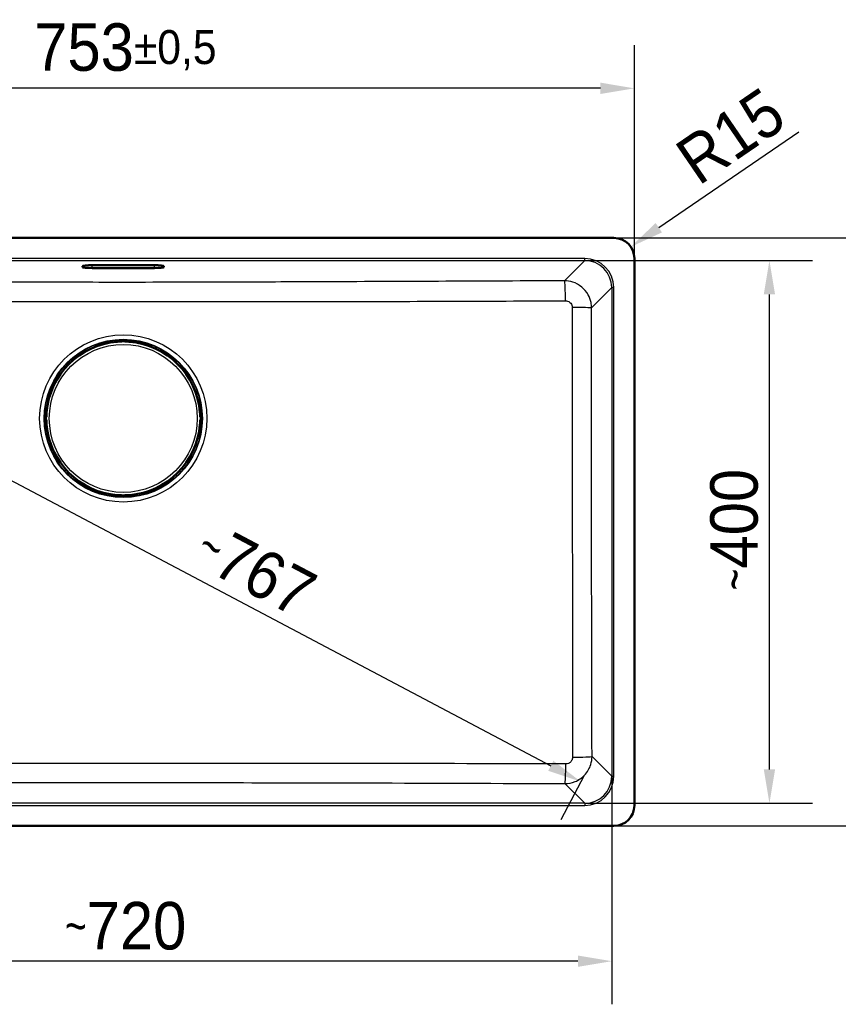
# Model space of a CAD drawing. Header units: millimetres. Extents: x 100 to 2000, y 93 to 2870.
# Tile 3 of 4: x 703 to 1306, y 1419 to 2144. Entities that reach past the tile are written whole.
import ezdxf

# ---------------------------------------------------------------- set-up
doc = ezdxf.new("R2010")
doc.units = ezdxf.units.MM
doc.header["$LTSCALE"] = 10
for name, color, linetype, lineweight in [('Dimensions(ISO)', 7, 'Continuous', 25), ('Visible Edges(ISO)', 7, 'Continuous', 50), ('Visible Tangent Edges(ISO)', 7, 'Continuous', 25)]:
    doc.layers.add(name, color=color, linetype=linetype, lineweight=lineweight)
doc.styles.add('Text_3.5mm', font='arial.ttf', dxfattribs={"width": 0.9})
doc.dimstyles.new('KS-STANDARD', dxfattribs={"dimscale": 10, "dimtxt": 3.5, "dimasz": 2.5, "dimexe": 3.175, "dimexo": 0, "dimgap": 0.8, "dimtad": 1, "dimdec": 1, "dimrnd": 1e-08, "dimtxsty": 'Text_3.5mm', "dimcen": 0.09, "dimdle": 10, "dimclrd": 7, "dimclre": 7, "dimclrt": 7, "dimadec": 0, "dimazin": 2, "dimtfac": 0.714286, "dimtdec": 4, "dimtmove": 0, "dimatfit": 3, "dimfxl": 1, "dimtolj": 1, "dimlwd": 25, "dimlwe": 25, "dimarcsym": 0})

# ---------------------------------------------------------------- blocks, each defined once
blk = doc.blocks.new('*D6')
at = {"layer": 'Defpoints', "color": 0, "linetype": 'Continuous'}
for p in [(402.87, 2093.64), (402.87, 1968.4), (1155.87, 1565.4)]:
    blk.add_point(p, dxfattribs=at)
at = {"layer": 'Dimensions(ISO)', "color": 7, "linetype": 'Continuous', "lineweight": 25}
for p, q in [((402.87, 1968.4), (402.87, 2125.39)), ((1155.87, 1565.4), (1155.87, 2125.39)), ((1130.87, 2093.64), (427.87, 2093.64))]:
    blk.add_line(p, q, dxfattribs=at)
at = {"layer": 'Dimensions(ISO)', "color": 7, "linetype": 'Continuous'}
for points in [[(427.87, 2097.81), (427.87, 2089.47), (402.87, 2093.64)], [(1130.87, 2097.81), (1130.87, 2089.47), (1155.87, 2093.64)]]:
    blk.add_solid(points, dxfattribs=at)
at = {"layer": 'Dimensions(ISO)', "color": 7, "linetype": 'Continuous', "lineweight": 25, "insert": (713.76, 2121.69), "char_height": 35, "attachment_point": 4, "style": 'Text_3.5mm'}
blk.add_mtext('\\A1;753{\\H25.000001;±0,5}', dxfattribs=at)
blk = doc.blocks.new('*D7')
at = {"layer": 'Defpoints', "color": 0, "linetype": 'Continuous'}
for p in [(1140.87, 1983.4), (1374.38, 1983.4), (1140.87, 1550.4)]:
    blk.add_point(p, dxfattribs=at)
at = {"layer": 'Dimensions(ISO)', "color": 7, "linetype": 'Continuous', "lineweight": 25}
for p, q in [((1140.87, 1983.4), (1406.13, 1983.4)), ((1374.38, 1575.4), (1374.38, 1958.4)), ((1140.87, 1550.4), (1406.13, 1550.4))]:
    blk.add_line(p, q, dxfattribs=at)
at = {"layer": 'Dimensions(ISO)', "color": 7, "linetype": 'Continuous'}
for points in [[(1370.21, 1958.4), (1378.55, 1958.4), (1374.38, 1983.4)], [(1370.21, 1575.4), (1378.55, 1575.4), (1374.38, 1550.4)]]:
    blk.add_solid(points, dxfattribs=at)
at = {"layer": 'Dimensions(ISO)', "color": 7, "linetype": 'Continuous', "lineweight": 25, "insert": (1346.34, 1700.73), "char_height": 35, "attachment_point": 4, "rotation": 90, "style": 'Text_3.5mm'}
blk.add_mtext('\\A1;433{\\H25.000001;±0,5}', dxfattribs=at)
blk = doc.blocks.new('*D8')
at = {"layer": 'Defpoints', "color": 0, "linetype": 'Continuous'}
for p in [(1119.32, 1966.78), (1255.38, 1966.78), (1119.32, 1567.02)]:
    blk.add_point(p, dxfattribs=at)
at = {"layer": 'Dimensions(ISO)', "color": 7, "linetype": 'Continuous', "lineweight": 25}
for p, q in [((1119.32, 1966.78), (1287.13, 1966.78)), ((1255.38, 1592.02), (1255.38, 1941.78)), ((1119.32, 1567.02), (1287.13, 1567.02))]:
    blk.add_line(p, q, dxfattribs=at)
at = {"layer": 'Dimensions(ISO)', "color": 7, "linetype": 'Continuous'}
for points in [[(1251.22, 1941.78), (1259.55, 1941.78), (1255.38, 1966.78)], [(1251.22, 1592.02), (1259.55, 1592.02), (1255.38, 1567.02)]]:
    blk.add_solid(points, dxfattribs=at)
at = {"layer": 'Dimensions(ISO)', "color": 7, "linetype": 'Continuous', "lineweight": 25, "insert": (1229.51, 1723.92), "char_height": 35, "attachment_point": 4, "rotation": 90, "style": 'Text_3.5mm'}
blk.add_mtext('\\A1;\\fArial Narrow|b0|i0;{\\H26.6000;~}\\fArial|b0|i0;400', dxfattribs=at)
blk = doc.blocks.new('*D9')
at = {"layer": 'Defpoints', "color": 0, "linetype": 'Continuous'}
for p in [(419.49, 1586.95), (1139.25, 1586.95), (419.49, 1450.75)]:
    blk.add_point(p, dxfattribs=at)
at = {"layer": 'Dimensions(ISO)', "color": 7, "linetype": 'Continuous', "lineweight": 25}
for p, q in [((419.49, 1586.95), (419.49, 1419)), ((1139.25, 1586.95), (1139.25, 1419)), ((1114.25, 1450.75), (444.49, 1450.75))]:
    blk.add_line(p, q, dxfattribs=at)
at = {"layer": 'Dimensions(ISO)', "color": 7, "linetype": 'Continuous'}
for points in [[(444.49, 1454.91), (444.49, 1446.58), (419.49, 1450.75)], [(1114.25, 1454.91), (1114.25, 1446.58), (1139.25, 1450.75)]]:
    blk.add_solid(points, dxfattribs=at)
at = {"layer": 'Dimensions(ISO)', "color": 7, "linetype": 'Continuous', "lineweight": 25, "insert": (736.39, 1476.62), "char_height": 35, "attachment_point": 4, "style": 'Text_3.5mm'}
blk.add_mtext('\\A1;\\fArial Narrow|b0|i0;{\\H26.6000;~}\\fArial|b0|i0;720', dxfattribs=at)
blk = doc.blocks.new('*D10')
at = {"layer": 'Defpoints', "color": 0, "linetype": 'Continuous'}
for p in [(440.25, 1946.02), (1116.46, 1582.96), (1118.83, 1587.44)]:
    blk.add_point(p, dxfattribs=at)
at = {"layer": 'Dimensions(ISO)', "color": 7, "linetype": 'Continuous', "lineweight": 25}
for p, q in [((440.25, 1946.02), (423.05, 1913.47)), ((459.99, 1929.86), (1094.36, 1594.64)), ((1118.83, 1587.44), (1101.63, 1554.89))]:
    blk.add_line(p, q, dxfattribs=at)
at = {"layer": 'Dimensions(ISO)', "color": 7, "linetype": 'Continuous'}
for points in [[(461.94, 1933.55), (458.05, 1926.18), (437.89, 1941.54)], [(1096.31, 1598.33), (1092.41, 1590.96), (1116.46, 1582.96)]]:
    blk.add_solid(points, dxfattribs=at)
at = {"layer": 'Dimensions(ISO)', "color": 7, "linetype": 'Continuous', "lineweight": 25, "insert": (837.24, 1759.77), "char_height": 35, "attachment_point": 4, "rotation": 332.14646, "style": 'Text_3.5mm'}
blk.add_mtext('\\A1;\\fArial Narrow|b0|i0;{\\H26.6000;~}\\fArial|b0|i0;767', dxfattribs=at)
blk = doc.blocks.new('*D12')
at = {"layer": 'Defpoints', "color": 0, "linetype": 'Continuous'}
for p in [(1153.25, 1976.86), (1140.87, 1968.4)]:
    blk.add_point(p, dxfattribs=at)
at = {"layer": 'Dimensions(ISO)', "color": 7, "linetype": 'Continuous', "lineweight": 25}
blk.add_line((1277.04, 2061.39), (1173.9, 1990.96), dxfattribs=at)
at = {"layer": 'Dimensions(ISO)', "color": 7, "linetype": 'Continuous'}
blk.add_solid([(1171.55, 1994.4), (1176.25, 1987.52), (1153.25, 1976.86)], dxfattribs=at)
at = {"layer": 'Dimensions(ISO)', "color": 7, "linetype": 'Continuous', "lineweight": 25, "insert": (1193.49, 2035.66), "char_height": 35, "attachment_point": 4, "rotation": 34.32795, "style": 'Text_3.5mm'}
blk.add_mtext('\\A1;R15', dxfattribs=at)

msp = doc.modelspace()

# ---------------------------------------------------------------- linework, layer by layer
at = {"layer": 'Visible Edges(ISO)'}
for p, q in [((1140.867, 1983.403), (417.867, 1983.403)), ((1155.867, 1565.403), (1155.867, 1968.403)), ((749.367, 1961.859), (749.367, 1962.73)), ((756.367, 1963.34), (802.367, 1963.34)), ((802.367, 1961.249), (756.367, 1961.249)), ((809.367, 1962.73), (809.367, 1961.859)), ((773.537, 1907.255), (773.537, 1907.156)), ((773.59, 1907.303), (773.59, 1907.355)), ((775.037, 1907.902), (783.698, 1907.902)), ((778.367, 1907.503), (778.367, 1907.623)), ((778.367, 1907.303), (778.367, 1907.503)), ((780.367, 1907.623), (780.367, 1907.503)), ((780.367, 1907.503), (780.367, 1907.303)), ((785.145, 1907.355), (785.145, 1907.303)), ((785.198, 1907.156), (785.198, 1907.255)), ((773.537, 1907.156), (773.537, 1906.828)), ((778.167, 1907.103), (773.79, 1907.103)), ((774.996, 1907.103), (774.996, 1906.961)), ((784.945, 1907.103), (780.567, 1907.103)), ((783.739, 1907.103), (783.739, 1906.961)), ((785.198, 1906.828), (785.198, 1907.156)), ((721.969, 1846.173), (721.969, 1854.834)), ((722.248, 1851.503), (722.368, 1851.503)), ((722.368, 1849.503), (722.248, 1849.503)), ((722.368, 1851.503), (722.568, 1851.503)), ((722.568, 1849.503), (722.368, 1849.503)), ((722.515, 1856.28), (722.568, 1856.28)), ((722.715, 1856.334), (722.616, 1856.334)), ((723.043, 1856.334), (722.715, 1856.334)), ((722.768, 1856.08), (722.768, 1851.703)), ((722.768, 1854.874), (722.91, 1854.874)), ((722.768, 1849.303), (722.768, 1844.926)), ((836.02, 1856.334), (835.692, 1856.334)), ((835.825, 1854.874), (835.967, 1854.874)), ((835.967, 1856.08), (835.967, 1851.703)), ((835.967, 1849.303), (835.967, 1844.926)), ((836.119, 1856.334), (836.02, 1856.334)), ((836.22, 1856.28), (836.167, 1856.28)), ((836.167, 1851.503), (836.367, 1851.503)), ((836.367, 1849.503), (836.167, 1849.503)), ((836.367, 1851.503), (836.487, 1851.503)), ((836.487, 1849.503), (836.367, 1849.503)), ((836.766, 1846.173), (836.766, 1854.834)), ((722.568, 1844.726), (722.515, 1844.726)), ((722.616, 1844.673), (722.715, 1844.673)), ((722.715, 1844.673), (723.043, 1844.673)), ((722.768, 1846.132), (722.91, 1846.132)), ((835.692, 1844.673), (836.02, 1844.673)), ((835.825, 1846.132), (835.967, 1846.132)), ((836.02, 1844.673), (836.119, 1844.673)), ((836.167, 1844.726), (836.22, 1844.726)), ((773.537, 1794.178), (773.537, 1793.851)), ((773.537, 1793.851), (773.537, 1793.751)), ((773.59, 1793.703), (773.59, 1793.651)), ((778.167, 1793.903), (773.79, 1793.903)), ((774.996, 1794.045), (774.996, 1793.903)), ((775.037, 1793.104), (783.698, 1793.104)), ((778.367, 1793.504), (778.367, 1793.703)), ((778.367, 1793.383), (778.367, 1793.504)), ((780.367, 1793.703), (780.367, 1793.504)), ((780.367, 1793.504), (780.367, 1793.383)), ((784.945, 1793.903), (780.567, 1793.903)), ((783.739, 1794.045), (783.739, 1793.903)), ((785.145, 1793.651), (785.145, 1793.703)), ((785.198, 1793.851), (785.198, 1794.178)), ((785.198, 1793.751), (785.198, 1793.851)), ((417.867, 1550.403), (1140.867, 1550.403))]:
    msp.add_line(p, q, dxfattribs=at)
for centre, radius, start, end in [((1140.867, 1968.403), 15, 0, 90), ((773.79, 1907.303), 0.2, 180, 270), ((778.167, 1907.303), 0.2, 270, 0), ((780.567, 1907.303), 0.2, 180, 270), ((784.945, 1907.303), 0.2, 270, 0), ((779.367, 1850.503), 56.626, 94.54627, 175.45373), ((779.367, 1850.503), 56.626, 4.54627, 85.45373), ((722.568, 1856.08), 0.2, 0, 90), ((722.568, 1851.703), 0.2, 270, 0), ((722.568, 1849.303), 0.2, 0, 90), ((836.167, 1856.08), 0.2, 90, 180), ((836.167, 1851.703), 0.2, 180, 270), ((836.167, 1849.303), 0.2, 90, 180), ((722.568, 1844.926), 0.2, 270, 0), ((779.367, 1850.503), 56.626, 184.54627, 265.45373), ((779.367, 1850.503), 56.626, 274.54627, 355.45373), ((836.167, 1844.926), 0.2, 180, 270), ((773.79, 1793.703), 0.2, 90, 180), ((778.167, 1793.703), 0.2, 0, 90), ((780.567, 1793.703), 0.2, 90, 180), ((784.945, 1793.703), 0.2, 0, 90), ((1140.867, 1565.403), 15, 270, 0)]:
    msp.add_arc(centre, radius, start, end, dxfattribs=at)
for centre, major_axis, ratio, start_param, end_param in [((756.367, 1962.73), (-7, 0), 0.0871557, 4.712389, 6.2831853), ((756.367, 1961.859), (-7, 0), 0.0871557, 0, 1.5707963), ((802.367, 1962.73), (7, 0), 0.0871557, 0, 1.5707963), ((802.367, 1961.859), (7, 0), 0.0871557, 4.712389, 6.2831853), ((774.137, 1907.156), (-0.6, 0), 0.9986295, 5.7595865, 6.2831853), ((773.79, 1907.355), (-0.2, 0), 0.9986295, 5.7595865, 6.2831853), ((784.945, 1907.355), (0.173, 0.1), 0.9993145, 5.7595865, 6.2831853), ((784.598, 1907.156), (0.6, 0), 0.9986295, 0, 0.5235988), ((722.715, 1855.734), (0, 0.6), 0.9986295, 0, 0.5235988), ((722.515, 1856.08), (-0.1, 0.173), 0.9993145, 5.7595865, 6.2831853), ((836.02, 1855.734), (0, 0.6), 0.9986295, 5.7595865, 6.2831853), ((836.22, 1856.08), (0, 0.2), 0.9986295, 5.7595865, 6.2831853), ((722.515, 1844.926), (0, -0.2), 0.9986295, 5.7595865, 6.2831853), ((722.715, 1845.273), (0, -0.6), 0.9986295, 5.7595865, 6.2831853), ((836.02, 1845.273), (0, -0.6), 0.9986295, 0, 0.5235988), ((836.22, 1844.926), (0.1, -0.173), 0.9993145, 5.7595865, 6.2831853), ((774.137, 1793.851), (-0.6, 0), 0.9986295, 0, 0.5235988), ((773.79, 1793.651), (-0.173, -0.1), 0.9993145, 5.7595865, 6.2831853), ((784.598, 1793.851), (0.6, 0), 0.9986295, 5.7595865, 6.2831853), ((784.945, 1793.651), (0.2, 0), 0.9986295, 5.7595865, 6.2831853)]:
    msp.add_ellipse(centre, major_axis=major_axis, ratio=ratio, start_param=start_param, end_param=end_param, dxfattribs=at)
for points, knots in [([(773.537, 1907.255), (773.537, 1907.32), (773.548, 1907.386), (773.589, 1907.509), (773.62, 1907.567), (773.697, 1907.669), (773.744, 1907.714), (773.82, 1907.767), (773.845, 1907.782), (773.893, 1907.806), (773.915, 1907.816), (773.971, 1907.837), (774.003, 1907.845), (774.056, 1907.857), (774.078, 1907.861), (774.151, 1907.872), (774.2, 1907.876), (774.317, 1907.885), (774.384, 1907.889), (774.556, 1907.896), (774.668, 1907.899), (774.867, 1907.901), (774.952, 1907.902), (775.037, 1907.902)], [0, 0, 0, 0, 0.0196573, 0.0196573, 0.03895142, 0.03895142, 0.05823465, 0.05823465, 0.06738272, 0.06738272, 0.07529659, 0.07529659, 0.08790625, 0.08790625, 0.09967294, 0.09967294, 0.12689063, 0.12689063, 0.15433077, 0.15433077, 0.19062796, 0.19062796, 0.21603617, 0.21603617, 0.21603617, 0.21603617]), ([(783.698, 1907.902), (783.802, 1907.902), (783.908, 1907.901), (784.104, 1907.898), (784.197, 1907.895), (784.365, 1907.888), (784.441, 1907.884), (784.544, 1907.875), (784.578, 1907.872), (784.637, 1907.864), (784.662, 1907.86), (784.71, 1907.85), (784.731, 1907.846), (784.789, 1907.828), (784.829, 1907.813), (784.9, 1907.777), (784.932, 1907.757), (785.002, 1907.703), (785.038, 1907.667), (785.108, 1907.579), (785.139, 1907.523), (785.183, 1907.404), (785.196, 1907.34), (785.198, 1907.269), (785.198, 1907.262), (785.198, 1907.255)], [0, 0, 0, 0, 0.03125424, 0.03125424, 0.06205631, 0.06205631, 0.09385377, 0.09385377, 0.11215263, 0.11215263, 0.12586969, 0.12586969, 0.1351267, 0.1351267, 0.14902565, 0.14902565, 0.16060251, 0.16060251, 0.17588251, 0.17588251, 0.19469409, 0.19469409, 0.2139782, 0.2139782, 0.21605307, 0.21605307, 0.21605307, 0.21605307]), ([(774.879, 1906.951), (774.92, 1906.954), (774.962, 1906.958), (775.04, 1906.965), (775.077, 1906.969), (775.142, 1906.976), (775.171, 1906.98), (775.215, 1906.986), (775.231, 1906.989), (775.243, 1906.992), (775.245, 1906.992), (775.245, 1906.993), (775.245, 1906.993), (775.245, 1906.993)], [0, 0, 0, 0, 0.012563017, 0.012563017, 0.025126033, 0.025126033, 0.037514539, 0.037514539, 0.049084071, 0.049084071, 0.052984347, 0.052984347, 0.053534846, 0.053534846, 0.053534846, 0.053534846]), ([(783.49, 1906.993), (783.49, 1906.993), (783.491, 1906.992), (783.496, 1906.991), (783.504, 1906.99), (783.527, 1906.986), (783.545, 1906.983), (783.593, 1906.976), (783.624, 1906.973), (783.693, 1906.965), (783.731, 1906.962), (783.799, 1906.956), (783.827, 1906.953), (783.856, 1906.951)], [0.019765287, 0.019765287, 0.019765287, 0.019765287, 0.022905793, 0.022905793, 0.029801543, 0.029801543, 0.040160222, 0.040160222, 0.052161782, 0.052161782, 0.064649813, 0.064649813, 0.073300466, 0.073300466, 0.073300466, 0.073300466]), ([(721.969, 1854.834), (721.969, 1854.938), (721.97, 1855.044), (721.973, 1855.24), (721.976, 1855.333), (721.983, 1855.501), (721.987, 1855.577), (721.995, 1855.679), (721.999, 1855.713), (722.007, 1855.772), (722.01, 1855.798), (722.02, 1855.845), (722.025, 1855.866), (722.042, 1855.924), (722.057, 1855.964), (722.094, 1856.036), (722.114, 1856.068), (722.167, 1856.137), (722.203, 1856.174), (722.292, 1856.243), (722.348, 1856.275), (722.467, 1856.319), (722.531, 1856.331), (722.602, 1856.334), (722.609, 1856.334), (722.616, 1856.334)], [0, 0, 0, 0, 0.03125424, 0.03125424, 0.06205631, 0.06205631, 0.09385377, 0.09385377, 0.11215263, 0.11215263, 0.12586969, 0.12586969, 0.1351267, 0.1351267, 0.14902565, 0.14902565, 0.16060251, 0.16060251, 0.17588251, 0.17588251, 0.19469409, 0.19469409, 0.2139782, 0.2139782, 0.21605307, 0.21605307, 0.21605307, 0.21605307]), ([(722.878, 1854.625), (722.878, 1854.625), (722.878, 1854.627), (722.88, 1854.632), (722.881, 1854.639), (722.885, 1854.662), (722.888, 1854.681), (722.894, 1854.729), (722.898, 1854.76), (722.905, 1854.829), (722.909, 1854.867), (722.915, 1854.935), (722.917, 1854.963), (722.92, 1854.992)], [0.019765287, 0.019765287, 0.019765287, 0.019765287, 0.022905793, 0.022905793, 0.029801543, 0.029801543, 0.040160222, 0.040160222, 0.052161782, 0.052161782, 0.064649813, 0.064649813, 0.073300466, 0.073300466, 0.073300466, 0.073300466]), ([(835.815, 1854.992), (835.819, 1854.95), (835.822, 1854.909), (835.829, 1854.831), (835.833, 1854.794), (835.841, 1854.728), (835.844, 1854.7), (835.851, 1854.656), (835.854, 1854.639), (835.856, 1854.628), (835.857, 1854.626), (835.857, 1854.625), (835.857, 1854.625), (835.857, 1854.625)], [0, 0, 0, 0, 0.012563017, 0.012563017, 0.025126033, 0.025126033, 0.037514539, 0.037514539, 0.049084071, 0.049084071, 0.052984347, 0.052984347, 0.053534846, 0.053534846, 0.053534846, 0.053534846]), ([(836.119, 1856.334), (836.185, 1856.334), (836.251, 1856.323), (836.373, 1856.281), (836.431, 1856.251), (836.533, 1856.174), (836.578, 1856.127), (836.631, 1856.051), (836.647, 1856.026), (836.671, 1855.978), (836.68, 1855.955), (836.701, 1855.9), (836.71, 1855.868), (836.721, 1855.815), (836.725, 1855.792), (836.736, 1855.72), (836.741, 1855.67), (836.749, 1855.553), (836.753, 1855.487), (836.76, 1855.315), (836.763, 1855.203), (836.766, 1855.004), (836.766, 1854.919), (836.766, 1854.834)], [0, 0, 0, 0, 0.0196573, 0.0196573, 0.03895142, 0.03895142, 0.05823465, 0.05823465, 0.06738272, 0.06738272, 0.07529659, 0.07529659, 0.08790625, 0.08790625, 0.09967294, 0.09967294, 0.12689063, 0.12689063, 0.15433077, 0.15433077, 0.19062796, 0.19062796, 0.21603617, 0.21603617, 0.21603617, 0.21603617]), ([(722.616, 1844.673), (722.55, 1844.673), (722.484, 1844.683), (722.362, 1844.725), (722.304, 1844.756), (722.202, 1844.833), (722.157, 1844.88), (722.104, 1844.955), (722.088, 1844.981), (722.064, 1845.029), (722.055, 1845.051), (722.034, 1845.107), (722.025, 1845.138), (722.014, 1845.191), (722.01, 1845.214), (721.999, 1845.287), (721.994, 1845.336), (721.986, 1845.453), (721.982, 1845.52), (721.975, 1845.691), (721.972, 1845.804), (721.969, 1846.002), (721.969, 1846.088), (721.969, 1846.173)], [0, 0, 0, 0, 0.0196573, 0.0196573, 0.03895142, 0.03895142, 0.05823465, 0.05823465, 0.06738272, 0.06738272, 0.07529659, 0.07529659, 0.08790625, 0.08790625, 0.09967294, 0.09967294, 0.12689063, 0.12689063, 0.15433077, 0.15433077, 0.19062796, 0.19062796, 0.21603617, 0.21603617, 0.21603617, 0.21603617]), ([(722.92, 1846.015), (722.916, 1846.056), (722.913, 1846.097), (722.905, 1846.176), (722.902, 1846.213), (722.894, 1846.278), (722.891, 1846.306), (722.884, 1846.35), (722.881, 1846.367), (722.879, 1846.378), (722.878, 1846.38), (722.878, 1846.381), (722.878, 1846.381), (722.878, 1846.381)], [0, 0, 0, 0, 0.012563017, 0.012563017, 0.025126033, 0.025126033, 0.037514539, 0.037514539, 0.049084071, 0.049084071, 0.052984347, 0.052984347, 0.053534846, 0.053534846, 0.053534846, 0.053534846]), ([(835.857, 1846.381), (835.857, 1846.381), (835.857, 1846.38), (835.855, 1846.374), (835.854, 1846.367), (835.85, 1846.344), (835.847, 1846.325), (835.841, 1846.277), (835.837, 1846.247), (835.83, 1846.178), (835.826, 1846.139), (835.82, 1846.072), (835.818, 1846.043), (835.815, 1846.015)], [0.019765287, 0.019765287, 0.019765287, 0.019765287, 0.022905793, 0.022905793, 0.029801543, 0.029801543, 0.040160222, 0.040160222, 0.052161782, 0.052161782, 0.064649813, 0.064649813, 0.073300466, 0.073300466, 0.073300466, 0.073300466]), ([(836.766, 1846.173), (836.766, 1846.068), (836.765, 1845.963), (836.762, 1845.767), (836.759, 1845.674), (836.752, 1845.506), (836.748, 1845.43), (836.739, 1845.327), (836.736, 1845.293), (836.728, 1845.234), (836.725, 1845.209), (836.715, 1845.161), (836.71, 1845.14), (836.693, 1845.082), (836.678, 1845.042), (836.641, 1844.971), (836.621, 1844.939), (836.568, 1844.869), (836.532, 1844.833), (836.443, 1844.763), (836.387, 1844.732), (836.268, 1844.688), (836.204, 1844.675), (836.133, 1844.673), (836.126, 1844.673), (836.119, 1844.673)], [0, 0, 0, 0, 0.03125424, 0.03125424, 0.06205631, 0.06205631, 0.09385377, 0.09385377, 0.11215263, 0.11215263, 0.12586969, 0.12586969, 0.1351267, 0.1351267, 0.14902565, 0.14902565, 0.16060251, 0.16060251, 0.17588251, 0.17588251, 0.19469409, 0.19469409, 0.2139782, 0.2139782, 0.21605307, 0.21605307, 0.21605307, 0.21605307]), ([(775.037, 1793.104), (774.933, 1793.104), (774.827, 1793.105), (774.631, 1793.109), (774.538, 1793.112), (774.37, 1793.118), (774.294, 1793.123), (774.191, 1793.131), (774.157, 1793.135), (774.098, 1793.142), (774.073, 1793.146), (774.025, 1793.156), (774.004, 1793.161), (773.946, 1793.178), (773.906, 1793.193), (773.835, 1793.23), (773.803, 1793.25), (773.733, 1793.303), (773.697, 1793.339), (773.627, 1793.428), (773.596, 1793.484), (773.552, 1793.602), (773.539, 1793.667), (773.537, 1793.738), (773.537, 1793.745), (773.537, 1793.751)], [0, 0, 0, 0, 0.03125424, 0.03125424, 0.06205631, 0.06205631, 0.09385377, 0.09385377, 0.11215263, 0.11215263, 0.12586969, 0.12586969, 0.1351267, 0.1351267, 0.14902565, 0.14902565, 0.16060251, 0.16060251, 0.17588251, 0.17588251, 0.19469409, 0.19469409, 0.2139782, 0.2139782, 0.21605307, 0.21605307, 0.21605307, 0.21605307]), ([(775.245, 1794.014), (775.245, 1794.014), (775.244, 1794.014), (775.238, 1794.015), (775.231, 1794.017), (775.208, 1794.021), (775.19, 1794.024), (775.142, 1794.03), (775.111, 1794.034), (775.042, 1794.041), (775.004, 1794.045), (774.936, 1794.051), (774.908, 1794.053), (774.879, 1794.055)], [0.019765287, 0.019765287, 0.019765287, 0.019765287, 0.022905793, 0.022905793, 0.029801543, 0.029801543, 0.040160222, 0.040160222, 0.052161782, 0.052161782, 0.064649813, 0.064649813, 0.073300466, 0.073300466, 0.073300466, 0.073300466]), ([(783.856, 1794.055), (783.815, 1794.052), (783.773, 1794.049), (783.695, 1794.041), (783.658, 1794.037), (783.593, 1794.03), (783.564, 1794.026), (783.52, 1794.02), (783.504, 1794.017), (783.492, 1794.014), (783.49, 1794.014), (783.49, 1794.014), (783.49, 1794.014), (783.49, 1794.014)], [0, 0, 0, 0, 0.012563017, 0.012563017, 0.025126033, 0.025126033, 0.037514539, 0.037514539, 0.049084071, 0.049084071, 0.052984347, 0.052984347, 0.053534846, 0.053534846, 0.053534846, 0.053534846]), ([(785.198, 1793.751), (785.198, 1793.686), (785.187, 1793.62), (785.146, 1793.497), (785.115, 1793.439), (785.038, 1793.337), (784.991, 1793.292), (784.915, 1793.239), (784.89, 1793.224), (784.842, 1793.2), (784.82, 1793.19), (784.764, 1793.17), (784.732, 1793.161), (784.679, 1793.149), (784.657, 1793.145), (784.584, 1793.135), (784.535, 1793.13), (784.418, 1793.121), (784.351, 1793.118), (784.179, 1793.111), (784.067, 1793.108), (783.868, 1793.105), (783.783, 1793.104), (783.698, 1793.104)], [0, 0, 0, 0, 0.0196573, 0.0196573, 0.03895142, 0.03895142, 0.05823465, 0.05823465, 0.06738272, 0.06738272, 0.07529659, 0.07529659, 0.08790625, 0.08790625, 0.09967294, 0.09967294, 0.12689063, 0.12689063, 0.15433077, 0.15433077, 0.19062796, 0.19062796, 0.21603617, 0.21603617, 0.21603617, 0.21603617])]:
    msp.add_open_spline(points, degree=3, knots=knots, dxfattribs=at)
at = {"layer": 'Visible Tangent Edges(ISO)'}
for p, q in [((1119.324, 1968.278), (439.411, 1968.278)), ((439.411, 1966.783), (1119.324, 1966.783)), ((1119.324, 1966.783), (1104.42, 1951.879)), ((1119.324, 1966.783), (1119.324, 1968.278)), ((756.367, 1961.249), (756.367, 1963.34)), ((802.367, 1961.249), (802.367, 1963.34)), ((1124.36, 1931.972), (1139.248, 1946.859)), ((1140.742, 1946.859), (1139.248, 1946.859)), ((1139.248, 1946.859), (1139.248, 1586.947)), ((1140.742, 1586.947), (1140.742, 1946.859)), ((773.617, 1907.403), (773.617, 1907.455)), ((773.79, 1907.292), (773.79, 1907.103)), ((778.167, 1907.292), (773.79, 1907.292)), ((774.137, 1907.702), (774.137, 1907.854)), ((774.137, 1907.492), (774.137, 1907.702)), ((778.167, 1907.702), (774.137, 1907.702)), ((774.137, 1907.492), (778.167, 1907.492)), ((775.037, 1907.902), (775.037, 1907.901)), ((775.037, 1907.901), (783.698, 1907.901)), ((778.167, 1907.823), (778.167, 1907.702)), ((778.167, 1907.492), (778.167, 1907.702)), ((778.167, 1907.492), (778.167, 1907.292)), ((778.167, 1907.103), (778.167, 1907.292)), ((780.567, 1907.702), (780.567, 1907.823)), ((780.567, 1907.702), (780.567, 1907.492)), ((784.598, 1907.702), (780.567, 1907.702)), ((780.567, 1907.292), (780.567, 1907.492)), ((780.567, 1907.492), (784.598, 1907.492)), ((780.567, 1907.292), (780.567, 1907.103)), ((784.945, 1907.292), (780.567, 1907.292)), ((783.698, 1907.902), (783.698, 1907.901)), ((784.598, 1907.854), (784.598, 1907.702)), ((784.598, 1907.492), (784.598, 1907.702)), ((784.945, 1907.103), (784.945, 1907.292)), ((785.118, 1907.455), (785.118, 1907.403)), ((774.596, 1907.103), (774.596, 1906.928)), ((774.879, 1906.951), (774.879, 1906.951)), ((783.856, 1906.951), (783.856, 1906.951)), ((784.139, 1907.103), (784.139, 1906.928)), ((721.969, 1846.173), (721.969, 1854.834)), ((721.969, 1854.834), (721.969, 1854.834)), ((722.017, 1855.734), (722.168, 1855.734)), ((722.168, 1851.703), (722.048, 1851.703)), ((722.048, 1849.303), (722.168, 1849.303)), ((722.379, 1855.734), (722.168, 1855.734)), ((722.168, 1855.734), (722.168, 1851.703)), ((722.168, 1851.703), (722.379, 1851.703)), ((722.379, 1849.303), (722.168, 1849.303)), ((722.168, 1849.303), (722.168, 1845.273)), ((722.379, 1851.703), (722.379, 1855.734)), ((722.578, 1851.703), (722.379, 1851.703)), ((722.379, 1849.303), (722.578, 1849.303)), ((722.379, 1845.273), (722.379, 1849.303)), ((722.416, 1856.253), (722.468, 1856.253)), ((722.768, 1856.08), (722.578, 1856.08)), ((722.578, 1856.08), (722.578, 1851.703)), ((722.578, 1851.703), (722.768, 1851.703)), ((722.768, 1849.303), (722.578, 1849.303)), ((722.578, 1849.303), (722.578, 1844.926)), ((722.768, 1855.274), (722.943, 1855.274)), ((722.92, 1854.992), (722.92, 1854.992)), ((835.792, 1855.274), (835.967, 1855.274)), ((835.815, 1854.992), (835.815, 1854.992)), ((836.157, 1856.08), (835.967, 1856.08)), ((835.967, 1851.703), (836.157, 1851.703)), ((836.157, 1849.303), (835.967, 1849.303)), ((836.157, 1851.703), (836.157, 1856.08)), ((836.356, 1851.703), (836.157, 1851.703)), ((836.157, 1849.303), (836.356, 1849.303)), ((836.157, 1844.926), (836.157, 1849.303)), ((836.267, 1856.253), (836.319, 1856.253)), ((836.567, 1855.734), (836.356, 1855.734)), ((836.356, 1855.734), (836.356, 1851.703)), ((836.356, 1851.703), (836.567, 1851.703)), ((836.567, 1849.303), (836.356, 1849.303)), ((836.356, 1849.303), (836.356, 1845.273)), ((836.567, 1851.703), (836.567, 1855.734)), ((836.567, 1855.734), (836.718, 1855.734)), ((836.687, 1851.703), (836.567, 1851.703)), ((836.567, 1845.273), (836.567, 1849.303)), ((836.567, 1849.303), (836.687, 1849.303)), ((836.766, 1854.834), (836.766, 1846.173)), ((836.766, 1854.834), (836.766, 1854.834)), ((721.969, 1846.173), (721.969, 1846.173)), ((722.168, 1845.273), (722.017, 1845.273)), ((722.379, 1845.273), (722.168, 1845.273)), ((722.468, 1844.753), (722.416, 1844.753)), ((722.578, 1844.926), (722.768, 1844.926)), ((722.768, 1845.732), (722.943, 1845.732)), ((722.92, 1846.015), (722.92, 1846.015)), ((835.792, 1845.732), (835.967, 1845.732)), ((835.815, 1846.015), (835.815, 1846.015)), ((835.967, 1844.926), (836.157, 1844.926)), ((836.319, 1844.753), (836.267, 1844.753)), ((836.567, 1845.273), (836.356, 1845.273)), ((836.718, 1845.273), (836.567, 1845.273)), ((836.766, 1846.173), (836.766, 1846.173)), ((773.617, 1793.551), (773.617, 1793.604)), ((773.79, 1793.903), (773.79, 1793.714)), ((773.79, 1793.714), (778.167, 1793.714)), ((774.137, 1793.304), (774.137, 1793.514)), ((778.167, 1793.514), (774.137, 1793.514)), ((774.137, 1793.304), (778.167, 1793.304)), ((774.137, 1793.152), (774.137, 1793.304)), ((774.596, 1794.079), (774.596, 1793.903)), ((774.879, 1794.055), (774.879, 1794.056)), ((783.698, 1793.105), (775.037, 1793.105)), ((775.037, 1793.105), (775.037, 1793.104)), ((778.167, 1793.714), (778.167, 1793.903)), ((778.167, 1793.714), (778.167, 1793.514)), ((778.167, 1793.304), (778.167, 1793.514)), ((778.167, 1793.304), (778.167, 1793.184)), ((780.567, 1793.903), (780.567, 1793.714)), ((780.567, 1793.514), (780.567, 1793.714)), ((780.567, 1793.714), (784.945, 1793.714)), ((780.567, 1793.514), (780.567, 1793.304)), ((784.598, 1793.514), (780.567, 1793.514)), ((780.567, 1793.184), (780.567, 1793.304)), ((780.567, 1793.304), (784.598, 1793.304)), ((783.698, 1793.105), (783.698, 1793.104)), ((783.856, 1794.055), (783.856, 1794.056)), ((784.139, 1794.079), (784.139, 1793.903)), ((784.598, 1793.304), (784.598, 1793.514)), ((784.598, 1793.304), (784.598, 1793.152)), ((784.945, 1793.714), (784.945, 1793.903)), ((785.118, 1793.604), (785.118, 1793.551)), ((1139.248, 1586.947), (1124.698, 1601.496)), ((1104.77, 1581.577), (1119.324, 1567.023)), ((1139.248, 1586.947), (1140.742, 1586.947)), ((1119.324, 1567.023), (439.411, 1567.023)), ((1119.324, 1567.023), (1119.324, 1565.529)), ((439.411, 1565.529), (1119.324, 1565.529))]:
    msp.add_line(p, q, dxfattribs=at)
for radius in [61.592, 58.284, 58.137, 57.911, 56.606, 54.484]:
    msp.add_circle((779.367, 1850.503), radius, dxfattribs=at)
for start, end in [(94.54627, 175.45373), (4.54627, 85.45373), (184.54627, 265.45373), (274.54627, 355.45373)]:
    msp.add_arc((779.367, 1850.503), 56.626, start, end, dxfattribs=at)
for centre, major_axis, ratio, start_param, end_param in [((1119.16, 1946.696), (15.319, 15.319), 0.9924325, 5.5015852, 7.0647854), ((1119.16, 1946.696), (14.266, 14.266), 0.9913115, 5.5015852, 7.0647854), ((1104.42, 1936.936), (-0.067, 15), 0.050642, 4.7256139, 6.1958064), ((1109.417, 1931.972), (15, -0.017), 0.0126144, 0.0872734, 1.5199774), ((774.137, 1907.255), (-0.6, 0), 0.9986295, 4.712389, 6.2831853), ((773.79, 1907.303), (-0.2, 0), 0.9986295, 5.7595865, 6.2831853), ((774.137, 1907.103), (-0.6, 0), 0.9986295, 4.712389, 5.7595865), ((773.79, 1907.303), (-0.173, 0.1), 0.0453243, 0.0261979, 1.5969942), ((774.137, 1907.093), (0.4, 0), 0.9986295, 1.5707963, 2.6179939), ((775.037, 1907.854), (-0.9, 0), 0.052336, 4.712389, 6.2831853), ((779.367, 1907.823), (1.2, 0), 0.052336, 0, 3.1415927), ((778.167, 1907.623), (0.2, 0), 0.9986295, 0, 1.5707963), ((778.167, 1907.503), (0.2, 0), 0.9986295, 0, 1.5707963), ((778.167, 1907.503), (0.2, 0), 0.052336, 4.712389, 6.2831853), ((778.167, 1907.303), (0.2, 0), 0.052336, 4.712389, 6.2831853), ((779.367, 1907.623), (-1, 0), 0.052336, 3.1415927, 6.2831853), ((779.367, 1907.423), (1, 0), 0.052336, 0, 3.1415927), ((780.567, 1907.623), (-0.2, 0), 0.9986295, 4.712389, 6.2831853), ((780.567, 1907.503), (-0.2, 0), 0.9986295, 4.712389, 6.2831853), ((780.567, 1907.503), (-0.2, 0), 0.052336, 0, 1.5707963), ((780.567, 1907.303), (-0.2, 0), 0.052336, 0, 1.5707963), ((783.698, 1907.854), (0.9, 0), 0.052336, 0, 1.5707963), ((784.598, 1907.255), (0.6, 0), 0.9986295, 0, 1.5707963), ((784.598, 1907.103), (-0.6, 0), 0.9986295, 3.6651914, 4.712389), ((784.598, 1907.093), (0.4, 0), 0.9986295, 0.5235988, 1.5707963), ((784.945, 1907.303), (0.173, 0.1), 0.0453243, 4.6861911, 6.2569874), ((784.945, 1907.303), (0.173, 0.1), 0.9993145, 5.7595865, 6.2831853), ((775.27, 1906.907), (0.012, 0.0993), 0.9645145, 0.1995413, 0.7680405), ((783.465, 1906.907), (-0.012, 0.0993), 0.9645145, 5.5149018, 6.083644), ((722.017, 1854.834), (0, 0.9), 0.052336, 0, 1.5707963), ((722.048, 1850.503), (0, 1.2), 0.052336, 0, 3.1415927), ((722.616, 1855.734), (0, 0.6), 0.9986295, 0, 1.5707963), ((722.248, 1851.703), (0, -0.2), 0.9986295, 4.712389, 6.2831853), ((722.248, 1849.303), (0, 0.2), 0.9986295, 0, 1.5707963), ((722.767, 1855.734), (0, -0.6), 0.9986295, 3.6651914, 4.712389), ((722.368, 1851.703), (0, -0.2), 0.9986295, 4.712389, 6.2831853), ((722.368, 1849.303), (0, 0.2), 0.9986295, 0, 1.5707963), ((722.248, 1850.503), (0, -1), 0.052336, 3.1415927, 6.2831853), ((722.368, 1851.703), (0, -0.2), 0.052336, 0, 1.5707963), ((722.368, 1849.303), (0, 0.2), 0.052336, 4.712389, 6.2831853), ((722.778, 1855.734), (0, 0.4), 0.9986295, 0.5235988, 1.5707963), ((722.447, 1850.503), (0, 1), 0.052336, 0, 3.1415927), ((722.568, 1856.08), (-0.1, 0.173), 0.9993145, 5.7595865, 6.2831853), ((722.568, 1856.08), (-0.1, 0.173), 0.0453243, 4.6861911, 6.2569874), ((722.568, 1851.703), (0, -0.2), 0.052336, 0, 1.5707963), ((722.568, 1849.303), (0, 0.2), 0.052336, 4.712389, 6.2831853), ((722.964, 1854.6), (-0.0993, -0.012), 0.9645145, 5.5149018, 6.083644), ((835.771, 1854.6), (0.0993, -0.012), 0.9645145, 0.1995413, 0.7680405), ((836.119, 1855.734), (0, 0.6), 0.9986295, 4.712389, 6.2831853), ((836.167, 1856.08), (0.1, 0.173), 0.0453243, 0.0261979, 1.5969942), ((835.957, 1855.734), (0, -0.4), 0.9986295, 1.5707963, 2.6179939), ((836.167, 1851.703), (0, -0.2), 0.052336, 4.712389, 6.2831853), ((836.167, 1849.303), (0, 0.2), 0.052336, 0, 1.5707963), ((836.167, 1856.08), (0, 0.2), 0.9986295, 5.7595865, 6.2831853), ((835.967, 1855.734), (0, 0.6), 0.9986295, 4.712389, 5.7595865), ((836.288, 1850.503), (0, -1), 0.052336, 0, 3.1415927), ((836.367, 1851.703), (0, -0.2), 0.052336, 4.712389, 6.2831853), ((836.367, 1849.303), (0, 0.2), 0.052336, 0, 1.5707963), ((836.367, 1851.703), (0, -0.2), 0.9986295, 0, 1.5707963), ((836.367, 1849.303), (0, 0.2), 0.9986295, 4.712389, 6.2831853), ((836.487, 1851.703), (0, -0.2), 0.9986295, 0, 1.5707963), ((836.487, 1850.503), (0, 1), 0.052336, 3.1415927, 6.2831853), ((836.487, 1849.303), (0, 0.2), 0.9986295, 4.712389, 6.2831853), ((836.687, 1850.503), (0, -1.2), 0.052336, 0, 3.1415927), ((836.718, 1854.834), (0, 0.9), 0.052336, 4.712389, 6.2831853), ((722.017, 1846.173), (0, -0.9), 0.052336, 4.712389, 6.2831853), ((722.616, 1845.273), (0, -0.6), 0.9986295, 4.712389, 6.2831853), ((722.767, 1845.273), (0, -0.6), 0.9986295, 4.712389, 5.7595865), ((722.778, 1845.273), (0, 0.4), 0.9986295, 1.5707963, 2.6179939), ((722.568, 1844.926), (-0.1, -0.173), 0.0453243, 0.0261979, 1.5969942), ((722.568, 1844.926), (0, -0.2), 0.9986295, 5.7595865, 6.2831853), ((722.964, 1846.406), (-0.0993, 0.012), 0.9645145, 0.1995413, 0.7680405), ((835.771, 1846.406), (0.0993, 0.012), 0.9645145, 5.5149018, 6.083644), ((836.119, 1845.273), (0, -0.6), 0.9986295, 0, 1.5707963), ((835.957, 1845.273), (0, -0.4), 0.9986295, 0.5235988, 1.5707963), ((836.167, 1844.926), (0.1, -0.173), 0.0453243, 4.6861911, 6.2569874), ((836.167, 1844.926), (0.1, -0.173), 0.9993145, 5.7595865, 6.2831853), ((835.967, 1845.273), (0, 0.6), 0.9986295, 3.6651914, 4.712389), ((836.718, 1846.173), (0, -0.9), 0.052336, 0, 1.5707963), ((774.137, 1793.751), (-0.6, 0), 0.9986295, 0, 1.5707963), ((773.79, 1793.703), (-0.173, -0.1), 0.9993145, 5.7595865, 6.2831853), ((773.79, 1793.703), (-0.173, -0.1), 0.0453243, 4.6861911, 6.2569874), ((774.137, 1793.903), (0.6, 0), 0.9986295, 3.6651914, 4.712389), ((774.137, 1793.914), (-0.4, 0), 0.9986295, 0.5235988, 1.5707963), ((775.037, 1793.152), (-0.9, 0), 0.052336, 0, 1.5707963), ((775.27, 1794.1), (0.012, -0.0993), 0.9645145, 5.5149018, 6.083644), ((778.167, 1793.703), (0.2, 0), 0.052336, 0, 1.5707963), ((778.167, 1793.504), (0.2, 0), 0.052336, 0, 1.5707963), ((778.167, 1793.504), (0.2, 0), 0.9986295, 4.712389, 6.2831853), ((778.167, 1793.383), (0.2, 0), 0.9986295, 4.712389, 6.2831853), ((779.367, 1793.184), (-1.2, 0), 0.052336, 0, 3.1415927), ((779.367, 1793.583), (-1, 0), 0.052336, 0, 3.1415927), ((779.367, 1793.383), (1, 0), 0.052336, 3.1415927, 6.2831853), ((780.567, 1793.703), (-0.2, 0), 0.052336, 4.712389, 6.2831853), ((780.567, 1793.504), (-0.2, 0), 0.052336, 4.712389, 6.2831853), ((780.567, 1793.504), (-0.2, 0), 0.9986295, 0, 1.5707963), ((780.567, 1793.383), (-0.2, 0), 0.9986295, 0, 1.5707963), ((783.465, 1794.1), (-0.012, -0.0993), 0.9645145, 0.1995413, 0.7680405), ((783.698, 1793.152), (0.9, 0), 0.052336, 4.712389, 6.2831853), ((784.598, 1793.751), (0.6, 0), 0.9986295, 4.712389, 6.2831853), ((784.598, 1793.914), (-0.4, 0), 0.9986295, 1.5707963, 2.6179939), ((784.598, 1793.903), (0.6, 0), 0.9986295, 4.712389, 5.7595865), ((784.945, 1793.703), (0.173, -0.1), 0.0453243, 0.0261979, 1.5969942), ((784.945, 1793.703), (0.2, 0), 0.9986295, 5.7595865, 6.2831853), ((1104.77, 1596.52), (-0.054, -15), 0.0413943, 0.0873415, 1.5387389), ((1109.755, 1601.496), (15, 0.042), 0.0316431, 4.7541085, 6.195875), ((1119.16, 1587.111), (14.266, -14.266), 0.9913115, 5.5015852, 7.0647854), ((1119.16, 1587.111), (15.319, -15.319), 0.9924325, 5.5015852, 7.0647854)]:
    msp.add_ellipse(centre, major_axis=major_axis, ratio=ratio, start_param=start_param, end_param=end_param, dxfattribs=at)
for points, knots in [([(1104.42, 1951.879), (1075.303, 1951.75), (1046.186, 1951.622), (987.95, 1951.37), (958.83, 1951.247), (909.391, 1951.049), (889.072, 1950.972), (853.463, 1950.853), (838.174, 1950.808), (808.379, 1950.746), (793.873, 1950.728), (767.383, 1950.728), (755.398, 1950.74), (731.434, 1950.783), (719.454, 1950.813), (685.211, 1950.915), (662.953, 1950.997), (621.141, 1951.161), (601.586, 1951.241), (554.558, 1951.439), (527.085, 1951.559), (484.513, 1951.745), (469.414, 1951.812), (454.315, 1951.879)], [-65.0694463, -65.0694463, -65.0694463, -65.0694463, -56.3232506, -56.3232506, -47.577055, -47.577055, -41.4757403, -41.4757403, -36.8865088, -36.8865088, -32.5347231, -32.5347231, -28.9393376, -28.9393376, -25.3439521, -25.3439521, -18.660477, -18.660477, -12.7876863, -12.7876863, -4.5354895, -4.5354895, 0, 0, 0, 0]), ([(1124.36, 1931.972), (1124.353, 1933.259), (1124.221, 1934.548), (1123.557, 1937.838), (1122.831, 1939.803), (1120.61, 1943.779), (1118.991, 1945.719), (1115.117, 1948.914), (1112.85, 1950.151), (1108.494, 1951.547), (1106.455, 1951.87), (1104.42, 1951.879)], [0, 0, 0, 0, 0.0971798, 0.0971798, 0.25266748, 0.25266748, 0.43889932, 0.43889932, 0.62959018, 0.62959018, 0.78381701, 0.78381701, 0.78381701, 0.78381701]), ([(453.557, 1937.138), (468.658, 1937.08), (483.759, 1937.023), (526.341, 1936.867), (553.822, 1936.773), (600.878, 1936.638), (620.447, 1936.588), (662.314, 1936.514), (684.614, 1936.496), (718.998, 1936.512), (731.043, 1936.527), (755.18, 1936.557), (767.273, 1936.57), (794.007, 1936.57), (808.641, 1936.55), (838.63, 1936.514), (853.984, 1936.501), (889.701, 1936.507), (910.05, 1936.534), (959.545, 1936.636), (988.678, 1936.723), (1046.935, 1936.918), (1076.058, 1937.025), (1105.178, 1937.138)], [0, 0, 0, 0, 4.5354895, 4.5354895, 12.7876863, 12.7876863, 18.660477, 18.660477, 25.3439521, 25.3439521, 28.9393376, 28.9393376, 32.5347231, 32.5347231, 36.8865088, 36.8865088, 41.4757403, 41.4757403, 47.577055, 47.577055, 56.3232506, 56.3232506, 65.0694463, 65.0694463, 65.0694463, 65.0694463]), ([(1105.178, 1937.138), (1105.692, 1937.14), (1106.206, 1937.063), (1107.303, 1936.72), (1107.873, 1936.413), (1108.845, 1935.615), (1109.251, 1935.13), (1109.805, 1934.132), (1109.986, 1933.638), (1110.148, 1932.809), (1110.179, 1932.485), (1110.179, 1932.16)], [-0.78381701, -0.78381701, -0.78381701, -0.78381701, -0.62959018, -0.62959018, -0.43889932, -0.43889932, -0.25266748, -0.25266748, -0.0971798, -0.0971798, 0, 0, 0, 0]), ([(1110.179, 1932.16), (1110.163, 1904.241), (1110.156, 1876.313), (1110.157, 1821.094), (1110.165, 1793.803), (1110.213, 1711.317), (1110.28, 1656.15), (1110.382, 1601.024)], [0, 0, 0, 0, 8.3583042, 8.3583042, 16.52637, 16.52637, 33.05274, 33.05274, 33.05274, 33.05274]), ([(1124.698, 1601.496), (1124.546, 1656.556), (1124.425, 1711.63), (1124.332, 1793.937), (1124.315, 1821.164), (1124.314, 1876.252), (1124.329, 1904.113), (1124.36, 1931.972)], [-33.05274, -33.05274, -33.05274, -33.05274, -16.52637, -16.52637, -8.3583042, -8.3583042, 0, 0, 0, 0]), ([(774.879, 1906.951), (774.905, 1906.953), (774.931, 1906.955), (774.997, 1906.961), (775.036, 1906.965), (775.12, 1906.973), (775.161, 1906.978), (775.237, 1906.989), (775.265, 1906.995), (775.28, 1907.002), (775.277, 1907.005), (775.263, 1907.006)], [0, 0, 0, 0, 0.007791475, 0.007791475, 0.020257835, 0.020257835, 0.036464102, 0.036464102, 0.057532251, 0.057532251, 0.073300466, 0.073300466, 0.073300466, 0.073300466]), ([(783.472, 1907.006), (783.465, 1907.006), (783.461, 1907.005), (783.456, 1907.001), (783.46, 1906.999), (783.482, 1906.992), (783.506, 1906.988), (783.581, 1906.977), (783.638, 1906.971), (783.751, 1906.96), (783.803, 1906.955), (783.856, 1906.951)], [0, 0, 0, 0, 0.007791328, 0.007791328, 0.020257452, 0.020257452, 0.036463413, 0.036463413, 0.057531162, 0.057531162, 0.073300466, 0.073300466, 0.073300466, 0.073300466]), ([(722.864, 1854.608), (722.865, 1854.601), (722.866, 1854.597), (722.869, 1854.592), (722.872, 1854.595), (722.878, 1854.618), (722.883, 1854.642), (722.893, 1854.716), (722.9, 1854.774), (722.911, 1854.887), (722.916, 1854.939), (722.92, 1854.992)], [0, 0, 0, 0, 0.007791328, 0.007791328, 0.020257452, 0.020257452, 0.036463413, 0.036463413, 0.057531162, 0.057531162, 0.073300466, 0.073300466, 0.073300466, 0.073300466]), ([(835.815, 1854.992), (835.817, 1854.966), (835.819, 1854.94), (835.825, 1854.874), (835.829, 1854.834), (835.838, 1854.751), (835.843, 1854.709), (835.853, 1854.634), (835.859, 1854.606), (835.867, 1854.59), (835.869, 1854.594), (835.871, 1854.608)], [0, 0, 0, 0, 0.007791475, 0.007791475, 0.020257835, 0.020257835, 0.036464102, 0.036464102, 0.057532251, 0.057532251, 0.073300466, 0.073300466, 0.073300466, 0.073300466]), ([(722.92, 1846.015), (722.918, 1846.041), (722.916, 1846.067), (722.91, 1846.133), (722.906, 1846.172), (722.897, 1846.255), (722.892, 1846.297), (722.881, 1846.373), (722.876, 1846.4), (722.868, 1846.416), (722.866, 1846.412), (722.864, 1846.399)], [0, 0, 0, 0, 0.007791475, 0.007791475, 0.020257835, 0.020257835, 0.036464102, 0.036464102, 0.057532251, 0.057532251, 0.073300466, 0.073300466, 0.073300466, 0.073300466]), ([(835.871, 1846.399), (835.87, 1846.405), (835.869, 1846.41), (835.866, 1846.415), (835.863, 1846.411), (835.857, 1846.388), (835.852, 1846.365), (835.842, 1846.29), (835.835, 1846.233), (835.824, 1846.12), (835.819, 1846.067), (835.815, 1846.015)], [0, 0, 0, 0, 0.007791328, 0.007791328, 0.020257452, 0.020257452, 0.036463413, 0.036463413, 0.057531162, 0.057531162, 0.073300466, 0.073300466, 0.073300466, 0.073300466]), ([(775.263, 1794), (775.27, 1794.001), (775.274, 1794.002), (775.279, 1794.005), (775.275, 1794.007), (775.253, 1794.014), (775.229, 1794.018), (775.154, 1794.029), (775.097, 1794.036), (774.984, 1794.047), (774.932, 1794.051), (774.879, 1794.056)], [0, 0, 0, 0, 0.007791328, 0.007791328, 0.020257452, 0.020257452, 0.036463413, 0.036463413, 0.057531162, 0.057531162, 0.073300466, 0.073300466, 0.073300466, 0.073300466]), ([(783.856, 1794.056), (783.83, 1794.054), (783.804, 1794.051), (783.738, 1794.045), (783.699, 1794.042), (783.615, 1794.033), (783.574, 1794.028), (783.498, 1794.017), (783.47, 1794.012), (783.455, 1794.004), (783.458, 1794.002), (783.472, 1794)], [0, 0, 0, 0, 0.007791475, 0.007791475, 0.020257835, 0.020257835, 0.036464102, 0.036464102, 0.057532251, 0.057532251, 0.073300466, 0.073300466, 0.073300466, 0.073300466]), ([(1105.389, 1596.037), (1056.834, 1596.168), (1008.259, 1596.275), (927.14, 1596.395), (894.619, 1596.426), (834.517, 1596.46), (806.943, 1596.466), (744.468, 1596.466), (709.57, 1596.456), (657.676, 1596.417), (640.657, 1596.401), (579.474, 1596.326), (535.344, 1596.241), (478.604, 1596.103), (465.974, 1596.071), (453.346, 1596.037)], [0, 0, 0, 0, 14.568478, 14.568478, 24.3064564, 24.3064564, 32.5534808, 32.5534808, 42.9910592, 42.9910592, 48.0869225, 48.0869225, 61.3179451, 61.3179451, 65.1069616, 65.1069616, 65.1069616, 65.1069616]), ([(1104.77, 1581.577), (1107.295, 1581.589), (1109.826, 1582.085), (1114.793, 1584.096), (1117.186, 1585.716), (1121.258, 1589.972), (1122.857, 1592.678), (1124.377, 1597.502), (1124.688, 1599.501), (1124.698, 1601.496)], [0, 0, 0, 0, 0.1911225, 0.1911225, 0.40315645, 0.40315645, 0.63289167, 0.63289167, 0.78376856, 0.78376856, 0.78376856, 0.78376856]), ([(1110.382, 1601.024), (1110.383, 1600.521), (1110.308, 1600.017), (1109.933, 1598.803), (1109.534, 1598.123), (1108.514, 1597.057), (1107.913, 1596.653), (1106.664, 1596.155), (1106.026, 1596.035), (1105.389, 1596.037)], [-0.78376856, -0.78376856, -0.78376856, -0.78376856, -0.63289167, -0.63289167, -0.40315645, -0.40315645, -0.1911225, -0.1911225, 0, 0, 0, 0]), ([(453.965, 1581.577), (466.584, 1581.622), (479.204, 1581.667), (535.893, 1581.863), (579.969, 1582), (641.035, 1582.147), (658.016, 1582.183), (709.784, 1582.274), (744.576, 1582.308), (806.858, 1582.308), (834.348, 1582.287), (894.29, 1582.202), (926.74, 1582.131), (1007.724, 1581.915), (1056.25, 1581.753), (1104.77, 1581.577)], [-65.1069616, -65.1069616, -65.1069616, -65.1069616, -61.3179451, -61.3179451, -48.0869225, -48.0869225, -42.9910592, -42.9910592, -32.5534808, -32.5534808, -24.3064564, -24.3064564, -14.568478, -14.568478, 0, 0, 0, 0])]:
    msp.add_open_spline(points, degree=3, knots=knots, dxfattribs=at)
for points in [[(775.263, 1907.006), (775.174, 1907.017), (775.085, 1907.028), (774.996, 1907.038)], [(783.739, 1907.038), (783.65, 1907.028), (783.561, 1907.017), (783.472, 1907.006)], [(722.833, 1854.874), (722.843, 1854.786), (722.854, 1854.697), (722.864, 1854.608)], [(835.871, 1854.608), (835.881, 1854.697), (835.892, 1854.786), (835.902, 1854.874)], [(722.864, 1846.399), (722.854, 1846.31), (722.843, 1846.221), (722.833, 1846.132)], [(835.902, 1846.132), (835.892, 1846.221), (835.881, 1846.31), (835.871, 1846.399)], [(774.996, 1793.968), (775.085, 1793.979), (775.174, 1793.989), (775.263, 1794)], [(783.472, 1794), (783.561, 1793.989), (783.65, 1793.979), (783.739, 1793.968)]]:
    msp.add_open_spline(points, degree=3, dxfattribs=at)

# ---------------------------------------------------------------- dimensions: what is measured, and where the dimension line sits
at = {"layer": 'Dimensions(ISO)', "color": 7, "linetype": 'Continuous', "lineweight": 25}
for base, p1, p2, angle, picture, middle in [((402.867, 2093.641), (1155.867, 1565.403), (402.867, 1968.403), 180, '*D6', (779.267, 2093.641)), ((1374.38, 1983.403), (1140.867, 1550.403), (1140.867, 1983.403), 90, '*D7', (1374.38, 1767.003))]:
    dim = msp.add_linear_dim(base=base, p1=p1, p2=p2, angle=angle, dimstyle='KS-STANDARD', override={"dimgap": 0.8, "dimdec": 1, "dimtol": 1, "dimlim": 0, "dimtp": 0.5, "dimtm": 0.5, "dimtdec": 4, "dimtofl": 0, "dimatfit": 1}, dxfattribs=at)
    dim.commit()
    dim.dimension.update_dxf_attribs({"geometry": picture, "text_midpoint": middle, "dimtype": 160})
dim = msp.add_radius_dim(center=(1140.867, 1968.403), mpoint=(1153.255, 1976.862), dimstyle='KS-STANDARD', override={"dimgap": 0.8, "dimdec": 1, "dimlfac": 1, "dimcen": 0, "dimtol": 0, "dimlim": 0, "dimtp": 0, "dimtm": 0, "dimtdec": 4, "dimtofl": 0}, dxfattribs=at)
dim.commit()
dim.dimension.update_dxf_attribs({"geometry": '*D12', "text_midpoint": (1239.255, 2035.589), "dimtype": 164})
for base, p1, p2, angle, override, picture, middle in [((1255.383, 1966.783), (1119.324, 1567.023), (1119.324, 1966.783), 90, {"dimgap": 0.8, "dimdec": 0, "dimtol": 0, "dimlim": 0, "dimtp": 0, "dimtm": 0, "dimtdec": 0, "dimtofl": 0, "dimatfit": 1}, '*D8', (1255.383, 1767.003)), ((1116.462, 1582.963), (440.255, 1946.023), (1118.828, 1587.441), 152.146458, {"dimgap": 0.8, "dimdec": 0, "dimtol": 0, "dimlim": 0, "dimtp": 0, "dimtm": 0, "dimtdec": 4, "dimtofl": 0, "dimatfit": 1}, '*D10', (863.294, 1716.745)), ((419.487, 1450.746), (1139.248, 1586.947), (419.487, 1586.947), 180, {"dimgap": 0.8, "dimdec": 0, "dimtol": 0, "dimlim": 0, "dimtp": 0, "dimtm": 0, "dimtdec": 4, "dimtofl": 0, "dimatfit": 1}, '*D9', (779.467, 1450.746))]:
    dim = msp.add_linear_dim(base=base, p1=p1, p2=p2, angle=angle, text='\\fArial Narrow|b0|i0;{\\H26.6000;~}\\fArial|b0|i0;<>', dimstyle='KS-STANDARD', override=override, dxfattribs=at)
    dim.commit()
    dim.dimension.update_dxf_attribs({"geometry": picture, "text_midpoint": middle, "dimtype": 160})

doc.saveas('drawing.dxf')
